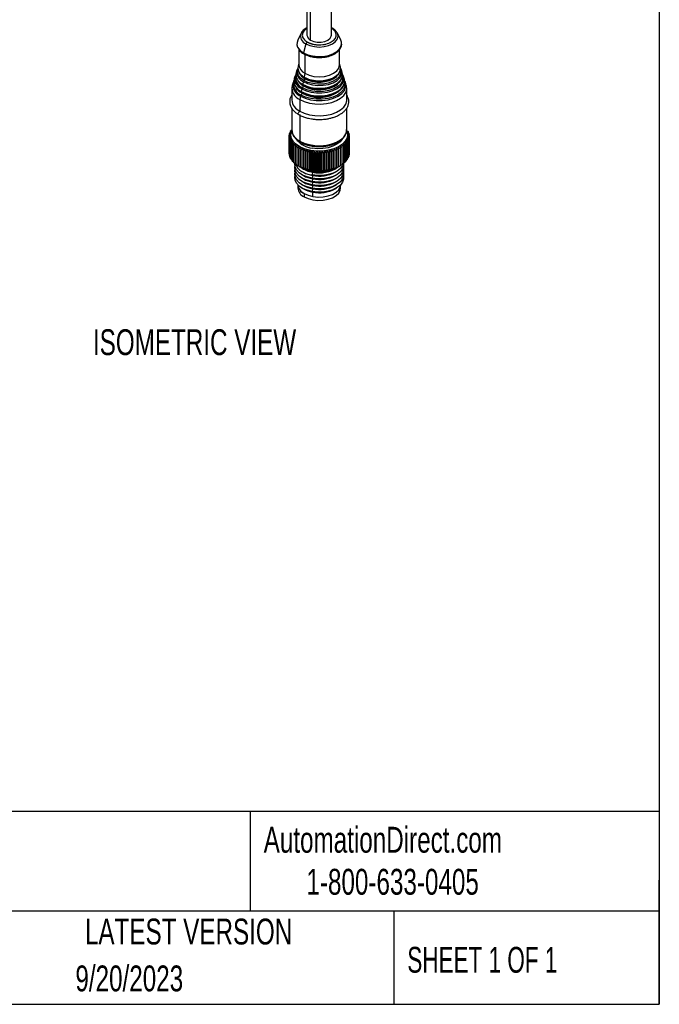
# Model space of a CAD drawing. Header units: millimetres. Extents: x 16 to 683, y 16 to 524.
# Tile 17 of 26: x 552 to 683, y 16 to 217. Entities that reach past the tile are written whole.
import ezdxf

# ---------------------------------------------------------------- set-up
doc = ezdxf.new("R2010")
doc.units = ezdxf.units.MM
doc.header["$LTSCALE"] = 2.5
doc.layers.add('TEXT', color=140, linetype='Continuous', lineweight=25)
doc.styles.add('SLDTEXTSTYLE0', font='TXT', dxfattribs={"width": 0.7})
doc.styles.add('SLDTEXTSTYLE1', font='TXT', dxfattribs={"width": 0.65})

msp = doc.modelspace()

# ---------------------------------------------------------------- linework, layer by layer
for p, q in [((610.592, 371.911), (610.592, 214.192)), ((611.324, 213.172), (611.324, 371.8)), ((615.592, 214.192), (615.592, 371.917)), ((615.731, 215.625), (615.592, 215.711)), ((609.38, 214.567), (608.691, 213.132)), ((609.419, 214.643), (609.38, 214.567)), ((616.803, 214.567), (616.711, 214.732)), ((617.493, 213.132), (616.803, 214.567)), ((610.368, 212.4), (609.862, 210.563)), ((617.622, 212.761), (617.493, 213.132)), ((608.925, 211.348), (608.925, 208.068)), ((610.145, 210.248), (610.145, 206.367)), ((617.258, 208.068), (617.258, 211.221)), ((608.925, 208.283), (608.784, 207.83)), ((617.399, 207.83), (617.258, 208.283)), ((608.135, 205.742), (607.989, 205.272)), ((608.533, 207.021), (608.386, 206.551)), ((609.222, 206.104), (609.294, 206.149)), ((609.378, 206.048), (609.997, 205.597)), ((610.145, 206.367), (609.997, 205.597)), ((616.338, 205.565), (616.043, 205.389)), ((617.034, 206.18), (616.959, 206.065)), ((617.797, 206.551), (617.651, 207.021)), ((617.705, 206.788), (617.651, 207.021)), ((618.195, 205.272), (618.048, 205.742)), ((607.737, 204.463), (607.555, 203.879)), ((609.161, 204.493), (609.711, 204.112)), ((609.247, 205.058), (609.816, 204.658)), ((609.816, 204.658), (609.711, 204.112)), ((617.401, 204.76), (617.315, 204.631)), ((618.628, 203.879), (618.446, 204.463)), ((607.467, 203.305), (607.467, 200.924)), ((608.965, 201.861), (609.245, 201.688)), ((609.038, 202.877), (609.425, 202.627)), ((609.089, 203.464), (609.53, 203.173)), ((609.245, 201.688), (609.114, 201.009)), ((609.316, 202.556), (609.485, 202.454)), ((609.53, 203.173), (609.425, 202.627)), ((617.769, 203.341), (617.704, 203.243)), ((618.717, 200.924), (618.717, 203.305)), ((609.114, 201.009), (609.114, 198.627)), ((607.467, 199.258), (607.467, 194.8)), ((609.114, 197.947), (609.114, 192.503)), ((618.717, 194.8), (618.717, 199.259)), ((606.967, 193.492), (606.967, 189.954)), ((606.969, 189.87), (606.969, 193.408)), ((606.978, 193.506), (606.978, 193.725)), ((607.037, 193.861), (607.037, 194.041)), ((607.144, 194.206), (607.144, 194.352)), ((607.492, 194.713), (607.181, 194.433)), ((607.299, 194.54), (607.299, 194.656)), ((607.383, 194.764), (607.348, 194.735)), ((618.764, 194.841), (618.717, 194.879)), ((618.989, 194.461), (618.989, 194.326)), ((619.114, 194.152), (619.114, 193.985)), ((619.19, 193.838), (619.19, 193.634)), ((619.216, 193.521), (619.216, 189.983)), ((606.994, 193.175), (606.994, 189.637)), ((607.009, 189.553), (607.009, 193.091)), ((607.07, 192.861), (607.07, 189.323)), ((607.098, 189.24), (607.098, 192.778)), ((607.194, 192.552), (607.194, 189.014)), ((607.235, 188.933), (607.235, 192.471)), ((607.366, 192.251), (607.366, 188.712)), ((607.419, 188.634), (607.419, 192.172)), ((607.584, 191.959), (607.584, 188.421)), ((607.65, 188.346), (607.65, 191.884)), ((607.847, 191.681), (607.847, 188.142)), ((607.923, 188.071), (607.923, 191.609)), ((608.151, 191.417), (608.151, 187.878)), ((609.644, 192.095), (609.644, 191.755)), ((612.316, 191.422), (613.092, 191.376)), ((618.062, 191.44), (618.062, 187.902)), ((618.145, 187.971), (618.145, 191.509)), ((618.362, 191.706), (618.362, 188.167)), ((618.435, 188.24), (618.435, 191.779)), ((618.621, 191.986), (618.621, 188.447)), ((618.682, 188.524), (618.682, 192.062)), ((618.835, 192.278), (618.835, 188.74)), ((618.884, 188.819), (618.884, 192.357)), ((619.002, 192.58), (619.002, 189.042)), ((619.039, 189.123), (619.039, 192.662)), ((619.123, 192.89), (619.123, 189.351)), ((619.146, 189.434), (619.146, 192.973)), ((619.194, 193.204), (619.194, 189.666)), ((619.205, 189.75), (619.205, 193.288)), ((606.994, 189.841), (606.969, 189.87)), ((607.07, 189.49), (607.009, 189.553)), ((608.239, 187.811), (608.239, 191.349)), ((608.496, 191.169), (608.496, 187.631)), ((608.593, 187.568), (608.593, 191.107)), ((608.877, 190.941), (608.877, 187.403)), ((608.984, 187.345), (608.984, 190.884)), ((609.292, 190.733), (609.292, 187.195)), ((609.408, 187.143), (609.408, 190.682)), ((609.738, 190.548), (609.738, 187.009)), ((609.861, 186.964), (609.861, 190.502)), ((610.18, 190.827), (610.18, 186.812)), ((610.211, 190.386), (610.211, 186.848)), ((610.341, 186.809), (610.341, 190.347)), ((610.645, 190.688), (610.645, 186.673)), ((610.708, 190.25), (610.708, 186.711)), ((610.843, 186.679), (610.843, 190.218)), ((611.13, 190.573), (611.13, 186.559)), ((611.223, 190.139), (611.223, 186.601)), ((611.39, 190.583), (611.292, 190.127)), ((611.292, 186.588), (611.292, 190.127)), ((611.362, 186.576), (611.362, 190.115)), ((611.63, 186.47), (611.63, 190.485)), ((611.753, 190.056), (611.753, 186.518)), ((611.896, 186.5), (611.896, 190.039)), ((612.142, 186.408), (612.142, 190.422)), ((612.294, 190.001), (612.294, 186.463)), ((612.439, 186.453), (612.439, 189.991)), ((612.662, 186.372), (612.662, 190.386)), ((612.842, 189.974), (612.842, 186.435)), ((612.988, 186.433), (612.988, 189.971)), ((613.185, 186.363), (613.185, 190.378)), ((613.392, 189.975), (613.392, 186.437)), ((613.537, 186.442), (613.537, 189.98)), ((613.708, 186.381), (613.708, 190.396)), ((613.939, 190.005), (613.939, 186.466)), ((614.083, 186.479), (614.083, 190.017)), ((614.225, 186.427), (614.225, 190.442)), ((614.479, 190.063), (614.479, 186.524)), ((614.621, 186.544), (614.621, 190.083)), ((614.733, 186.499), (614.733, 190.513)), ((615.008, 190.148), (615.008, 186.61)), ((615.146, 186.637), (615.146, 190.176)), ((615.229, 186.597), (615.229, 190.611)), ((615.522, 190.261), (615.522, 186.723)), ((615.655, 186.757), (615.655, 190.295)), ((615.706, 186.72), (615.706, 190.735)), ((616.016, 190.4), (616.016, 186.862)), ((616.144, 186.903), (616.144, 190.441)), ((616.163, 186.867), (616.163, 190.882)), ((616.487, 190.564), (616.487, 187.025)), ((616.607, 187.073), (616.607, 190.611)), ((616.93, 190.751), (616.93, 187.213)), ((617.043, 187.267), (617.043, 190.805)), ((617.343, 190.961), (617.343, 187.423)), ((617.446, 187.482), (617.446, 191.02)), ((617.721, 191.191), (617.721, 187.653)), ((617.815, 187.717), (617.815, 191.256)), ((619.194, 189.666), (619.146, 189.614)), ((619.216, 189.983), (619.205, 189.969)), ((607.194, 189.149), (607.098, 189.24)), ((607.366, 188.819), (607.235, 188.933)), ((607.584, 188.502), (607.419, 188.634)), ((607.847, 188.2), (607.65, 188.346)), ((608.151, 187.915), (607.923, 188.071)), ((608.496, 187.648), (608.239, 187.811)), ((608.903, 187.386), (608.593, 187.568)), ((608.877, 187.403), (608.929, 187.371)), ((608.929, 187.371), (608.996, 187.332)), ((617.188, 187.332), (617.423, 187.468)), ((617.721, 187.653), (617.446, 187.487)), ((618.062, 187.902), (617.815, 187.741)), ((618.362, 188.167), (618.145, 188.015)), ((618.621, 188.447), (618.435, 188.306)), ((618.835, 188.74), (618.682, 188.614)), ((619.002, 189.042), (618.884, 188.935)), ((619.123, 189.351), (619.039, 189.269)), ((609.555, 186.295), (609.85, 186.124)), ((609.555, 185.614), (609.85, 185.444)), ((611.292, 186.588), (611.39, 186.5)), ((611.745, 186.146), (611.623, 185.576)), ((611.623, 185.576), (611.745, 185.466)), ((611.745, 185.466), (611.623, 184.896)), ((611.806, 186.436), (611.806, 186.261)), ((616.333, 186.124), (616.628, 186.295)), ((616.333, 185.444), (616.628, 185.614)), ((608.717, 183.536), (608.717, 182.892)), ((609.555, 184.934), (609.85, 184.763)), ((609.555, 184.253), (609.85, 184.083)), ((609.555, 183.573), (609.85, 183.403)), ((611.623, 184.896), (611.745, 184.785)), ((611.745, 184.785), (611.623, 184.215)), ((611.623, 184.215), (611.745, 184.105)), ((611.745, 184.105), (611.623, 183.535)), ((611.623, 183.535), (611.745, 183.424)), ((611.745, 183.424), (611.623, 182.854)), ((616.333, 184.763), (616.628, 184.934)), ((616.333, 184.083), (616.628, 184.253)), ((616.333, 183.403), (616.628, 183.573)), ((617.467, 182.892), (617.467, 183.536)), ((609.555, 182.892), (609.85, 182.722)), ((609.998, 181.786), (609.998, 181.106)), ((611.623, 182.854), (611.745, 182.744)), ((611.745, 182.744), (611.623, 182.174)), ((611.623, 182.174), (611.745, 182.064)), ((611.806, 181.158), (611.806, 182.053)), ((616.333, 182.722), (616.628, 182.892))]:
    msp.add_line(p, q)
at = {"flags": 128}
for points in [[(610.368, 212.4), (611.166, 212.047), (612.095, 211.825), (613.092, 211.749), (614.088, 211.825), (615.017, 212.047), (615.815, 212.4), (616.427, 212.861), (616.812, 213.397), (616.943, 213.972), (616.812, 214.548), (616.803, 214.567)], [(611.324, 213.172), (611.957, 212.906), (612.7, 212.767), (613.483, 212.767), (614.227, 212.906), (614.859, 213.172), (615.319, 213.537), (615.561, 213.967), (615.592, 214.192)], [(609.862, 210.563), (610.729, 210.171), (611.733, 209.91), (612.816, 209.796), (613.915, 209.834), (614.966, 210.023), (615.908, 210.352), (616.687, 210.801), (617.256, 211.345), (617.584, 211.952), (617.65, 212.587), (617.622, 212.761)], [(608.927, 211.345), (609.183, 211.063), (609.862, 210.563)], [(609.862, 210.563), (609.852, 210.509), (609.852, 210.46), (609.862, 210.418), (609.882, 210.386), (609.906, 210.368)], [(610.145, 206.367), (611.008, 205.985), (612.013, 205.745), (613.092, 205.663), (614.17, 205.745), (615.175, 205.985), (616.038, 206.367), (616.7, 206.866), (617.116, 207.446), (617.258, 208.068)], [(613.161, 204.858), (613.88, 204.899), (614.888, 205.08), (615.79, 205.395), (616.536, 205.826), (617.082, 206.347), (617.396, 206.929), (617.46, 207.536), (617.399, 207.83)], [(609.953, 204.888), (609.293, 205.374), (608.854, 205.937), (608.661, 206.545), (608.726, 207.161), (608.73, 207.175)], [(609.163, 206.178), (609.418, 205.895), (610.056, 205.424)], [(609.318, 206.171), (609.245, 206.129), (609.215, 206.112)], [(617.909, 205.666), (617.925, 205.548), (617.855, 204.875), (617.508, 204.232), (616.904, 203.655), (616.078, 203.179), (615.079, 202.83), (613.964, 202.629), (612.799, 202.589), (611.651, 202.71), (610.586, 202.987), (609.667, 203.402)], [(609.816, 204.658), (610.695, 204.261), (611.714, 203.996), (612.812, 203.88), (613.926, 203.919), (614.993, 204.111), (615.948, 204.444), (616.738, 204.9), (617.315, 205.451), (617.648, 206.067), (617.715, 206.71), (617.705, 206.788)], [(617.508, 206.957), (617.522, 206.854), (617.457, 206.238), (617.139, 205.648), (616.585, 205.119), (615.829, 204.683), (614.913, 204.363), (613.892, 204.179), (612.824, 204.142), (611.771, 204.253), (610.795, 204.507), (609.953, 204.888)], [(613.168, 203.304), (613.953, 203.349), (615.054, 203.547), (616.04, 203.891), (616.855, 204.362), (617.451, 204.931), (617.794, 205.566), (617.863, 206.23), (617.797, 206.551)], [(618.108, 205.482), (618.096, 205.554), (618.048, 205.742)], [(609.114, 201.009), (610.028, 200.582), (611.076, 200.274), (612.212, 200.098), (613.386, 200.062), (614.547, 200.169), (615.645, 200.412), (616.631, 200.782), (617.463, 201.262), (618.103, 201.831), (618.525, 202.465), (618.709, 203.135), (618.647, 203.813), (618.628, 203.879)], [(609.245, 201.688), (610.197, 201.249), (611.295, 200.944), (612.482, 200.787), (613.701, 200.787), (614.888, 200.944), (615.986, 201.249), (616.938, 201.688), (617.698, 202.237), (618.227, 202.871), (618.498, 203.557), (618.498, 204.26), (618.446, 204.463)], [(618.323, 204.292), (618.306, 203.72), (618.044, 203.059), (617.534, 202.447), (616.802, 201.917), (615.883, 201.494), (614.825, 201.2), (613.679, 201.049), (612.504, 201.049), (611.359, 201.2), (610.3, 201.494), (609.381, 201.917)], [(609.425, 202.627), (610.333, 202.209), (611.379, 201.918), (612.511, 201.769), (613.672, 201.769), (614.804, 201.918), (615.85, 202.209), (616.758, 202.627), (617.482, 203.151), (617.985, 203.755), (618.244, 204.408), (618.271, 204.872)], [(609.53, 203.173), (610.412, 202.767), (611.428, 202.484), (612.528, 202.34), (613.655, 202.34), (614.755, 202.484), (615.771, 202.767), (616.653, 203.173), (617.356, 203.682), (617.845, 204.268), (618.096, 204.903), (618.108, 205.482)], [(609.771, 203.939), (610.662, 203.536), (611.26, 203.36)], [(610.056, 205.424), (610.871, 205.056), (611.408, 204.897)], [(618.271, 204.872), (618.244, 205.078), (618.195, 205.272)], [(609.485, 202.454), (610.378, 202.043), (611.227, 201.795)], [(609.114, 198.627), (610.028, 198.2), (611.076, 197.892), (612.212, 197.716), (613.386, 197.681), (614.547, 197.787), (615.645, 198.03), (616.631, 198.4), (617.463, 198.88), (618.103, 199.449), (618.525, 200.083), (618.709, 200.754), (618.717, 200.924)], [(609.114, 198.627), (609.001, 198.536), (608.906, 198.408), (608.842, 198.26), (608.819, 198.117), (608.842, 198), (608.906, 197.926), (608.911, 197.924)], [(611.39, 190.583), (610.277, 190.857), (609.286, 191.259), (608.461, 191.77), (607.839, 192.37), (607.446, 193.031), (607.301, 193.725), (607.406, 194.415)], [(609.114, 192.503), (610.028, 192.076), (611.076, 191.768), (612.212, 191.592), (613.386, 191.557), (614.547, 191.663), (615.645, 191.906), (616.631, 192.276), (617.463, 192.756), (618.103, 193.325), (618.525, 193.959), (618.709, 194.63), (618.717, 194.8)], [(618.771, 194.434), (618.882, 193.832), (618.775, 193.136), (618.42, 192.468), (617.831, 191.857), (617.035, 191.33), (616.067, 190.911), (614.969, 190.616), (613.789, 190.46), (612.579, 190.449), (611.39, 190.583)], [(617.76, 192.888), (617.352, 192.362), (616.699, 191.851), (615.866, 191.435), (614.893, 191.138), (613.83, 190.973), (612.729, 190.948), (611.647, 191.066)], [(611.623, 184.896), (610.596, 185.154), (609.695, 185.537), (608.963, 186.026), (608.439, 186.597), (608.148, 187.222), (608.105, 187.867), (608.108, 187.887)], [(618.042, 187.928), (617.871, 187.487), (617.424, 186.895), (616.76, 186.374), (615.913, 185.952), (614.923, 185.649), (613.842, 185.482), (612.723, 185.457), (611.623, 185.576)], [(618.072, 187.91), (618.078, 187.442), (617.871, 186.807), (617.424, 186.214), (616.76, 185.694), (615.913, 185.272), (614.923, 184.969), (613.842, 184.801), (612.723, 184.776), (611.623, 184.896)], [(611.623, 184.215), (610.596, 184.473), (609.695, 184.856), (608.963, 185.346), (608.439, 185.917), (608.148, 186.541), (608.105, 187.187), (608.126, 187.315)], [(611.623, 183.535), (610.596, 183.793), (609.695, 184.176), (608.963, 184.665), (608.439, 185.236), (608.148, 185.861), (608.105, 186.507), (608.126, 186.634)], [(611.623, 182.854), (610.596, 183.112), (609.695, 183.495), (608.963, 183.985), (608.439, 184.556), (608.148, 185.18), (608.105, 185.826), (608.126, 185.954)], [(610.096, 186.834), (610.843, 186.509), (611.806, 186.261)], [(618.057, 187.315), (618.078, 186.762), (617.871, 186.127), (617.424, 185.534), (616.76, 185.013), (615.913, 184.591), (614.923, 184.289), (613.842, 184.121), (612.723, 184.096), (611.623, 184.215)], [(618.057, 186.634), (618.078, 186.081), (617.871, 185.446), (617.424, 184.853), (616.76, 184.333), (615.913, 183.911), (614.923, 183.608), (613.842, 183.44), (612.723, 183.415), (611.623, 183.535)], [(618.057, 185.954), (618.078, 185.401), (617.871, 184.766), (617.424, 184.173), (616.76, 183.652), (615.913, 183.23), (614.923, 182.928), (613.842, 182.76), (612.723, 182.735), (611.623, 182.854)], [(611.623, 182.174), (610.596, 182.432), (609.695, 182.815), (608.963, 183.304), (608.439, 183.876), (608.148, 184.5), (608.105, 185.146), (608.126, 185.273)], [(608.717, 183.572), (608.726, 183.41), (608.92, 182.811), (609.356, 182.257), (610.01, 181.779), (610.843, 181.406), (611.806, 181.158)], [(609.998, 181.786), (610.828, 181.411), (611.79, 181.161), (612.827, 181.051), (613.88, 181.088), (614.887, 181.269), (615.79, 181.584), (616.535, 182.014), (617.081, 182.536), (617.395, 183.117), (617.467, 183.572)], [(618.057, 185.273), (618.078, 184.72), (617.871, 184.085), (617.424, 183.492), (616.76, 182.972), (615.913, 182.55), (614.923, 182.247), (613.842, 182.079), (612.723, 182.054), (611.623, 182.174)], [(611.806, 181.158), (612.845, 181.05), (613.897, 181.09), (614.903, 181.273), (615.803, 181.59), (616.546, 182.022), (617.088, 182.545), (617.398, 183.127), (617.467, 183.572)], [(609.998, 181.106), (610.828, 180.73), (611.79, 180.48), (612.827, 180.371), (613.88, 180.407), (614.887, 180.589), (615.79, 180.904), (616.535, 181.334), (617.081, 181.855), (617.395, 182.436), (617.467, 182.892)]]:
    msp.add_lwpolyline(points, dxfattribs=at)
for centre, radius, start, end in [((615.664, 215.477), 0.17, 48.68009, 115.47624), ((610.952, 213.975), 1.679, 159.36616, 249.6622), ((611.802, 214.288), 1.214, 184.5109, 246.80924), ((610.189, 212.421), 1.659, 154.61827, 220.45805), ((610.997, 212.232), 0.651, 122.8812, 165.07443), ((610.516, 207.417), 1.781, 166.56643, 230.25466), ((611.006, 208.273), 2.091, 185.62978, 245.69036), ((610.18, 205.233), 2.079, 153.92278, 238.34513), ((610.486, 205.448), 2.203, 169.01358, 248.18977), ((610.324, 206.105), 1.988, 167.03559, 234.19228), ((610.348, 206.548), 1.853, 151.73613, 233.53105), ((611.155, 207.348), 2.317, 202.15576, 244.09219), ((610.13, 205.547), 0.143, 159.09254, 238.72321), ((613.003, 211.317), 6.461, 242.2792, 271.40778), ((613.04, 210.585), 6.059, 241.4292, 307.04411), ((610.081, 203.392), 2.572, 169.09289, 247.92662), ((610.012, 203.916), 2.306, 155.62167, 243.01861), ((610.202, 204.099), 2.331, 168.60774, 249.39612), ((610.16, 204.797), 2.223, 167.64263, 239.68434), ((610.855, 204.856), 2.866, 203.76372, 243.38537), ((611.004, 206.101), 2.59, 203.03164, 243.70722), ((609.335, 203.805), 0.522, 309.48406, 357.07809), ((609.845, 204.061), 0.143, 159.09254, 238.72321), ((612.994, 210.36), 7.058, 242.2792, 271.40778), ((609.686, 203.795), 0.171, 354.46415, 47.28923), ((610.215, 204.576), 0.407, 130.04947, 168.39397), ((613.054, 209.65), 6.685, 241.42795, 305.05098), ((609.621, 205.29), 0.522, 309.48406, 357.07809), ((609.972, 205.28), 0.171, 354.46052, 47.32439), ((613.091, 211.791), 7.096, 256.27964, 284.78066), ((609.643, 201.606), 0.407, 130.04947, 168.39397), ((609.05, 202.32), 0.522, 309.48406, 357.07809), ((609.559, 202.576), 0.143, 159.09254, 238.72321), ((609.4, 202.31), 0.171, 354.46723, 47.25949), ((609.929, 203.091), 0.407, 130.04947, 168.39397), ((613.056, 208.815), 7.395, 241.87598, 303.35242), ((613.09, 210.072), 8.484, 257.31601, 284.41181), ((613.091, 210.91), 7.769, 256.36748, 284.62946), ((610.253, 201.183), 2.798, 185.32934, 245.9908), ((609.01, 193.507), 2.043, 180.40982, 182.77289), ((609.041, 193.504), 2.075, 171.53984, 173.87875), ((609.169, 193.476), 2.206, 162.93049, 165.1758), ((609.386, 193.395), 2.438, 154.80296, 156.90349), ((609.681, 193.238), 2.772, 147.29442, 149.22247), ((610.253, 195.059), 2.798, 185.32934, 245.9908), ((616.7, 193.349), 2.545, 25.91459, 27.95547), ((616.946, 193.455), 2.277, 17.83976, 20.03803), ((617.107, 193.498), 2.11, 9.26676, 11.57946), ((617.174, 193.507), 2.043, 0.40982, 2.77289), ((609.076, 193.515), 2.11, 189.26676, 191.57946), ((609.237, 193.559), 2.277, 197.83976, 200.03803), ((609.483, 193.664), 2.545, 205.91459, 207.95547), ((609.802, 193.854), 2.916, 213.3623, 215.22619), ((610.175, 194.144), 3.389, 220.13742, 221.82381), ((610.583, 194.54), 3.957, 226.2572, 227.77791), ((611.005, 195.04), 4.612, 231.77658, 233.14973), ((612.181, 195.839), 4.803, 220.63254, 263.62242), ((609.312, 192.478), 0.2, 172.7234, 236.15083), ((615.329, 194.85), 4.369, 308.70743, 310.13102), ((615.749, 194.386), 3.744, 314.27914, 315.85719), ((616.147, 194.028), 3.209, 320.45733, 322.20629), ((616.502, 193.776), 2.772, 327.29442, 329.22247), ((616.797, 193.618), 2.438, 334.80296, 336.90349), ((617.014, 193.537), 2.206, 342.93049, 345.1758), ((617.142, 193.509), 2.075, 351.53984, 353.87875), ((609.01, 189.968), 2.043, 180.40982, 182.77289), ((609.076, 189.977), 2.11, 189.26676, 191.57946), ((611.42, 195.633), 5.337, 236.76776, 238.01355), ((611.811, 196.301), 6.111, 241.30685, 242.4451), ((612.161, 197.017), 6.908, 245.46656, 246.5155), ((612.458, 197.749), 7.697, 249.31293, 250.28884), ((612.695, 198.461), 8.448, 252.9045, 253.82169), ((612.871, 199.118), 9.129, 256.29274, 257.16378), ((612.982, 199.651), 9.673, 259.52221, 259.94123), ((612.994, 199.719), 9.742, 259.94122, 260.35827), ((613.055, 200.131), 10.159, 262.63553, 263.44663), ((613.085, 200.432), 10.461, 265.66707, 266.46246), ((613.091, 200.572), 10.601, 268.6516, 269.44), ((613.092, 200.541), 10.57, 271.62159, 272.4115), ((613.105, 200.343), 10.371, 274.60906, 275.40904), ((613.147, 199.987), 10.014, 277.6466, 278.46552), ((613.231, 199.495), 9.514, 280.7684, 281.61576), ((613.368, 198.892), 8.896, 284.01139, 284.89757), ((613.566, 198.211), 8.187, 287.41632, 288.35296), ((613.825, 197.488), 7.418, 291.02906, 292.02932), ((614.142, 196.758), 6.622, 294.90166, 295.98055), ((614.508, 196.056), 5.83, 299.09336, 300.26785), ((614.909, 195.412), 5.071, 303.67088, 304.95985), ((617.014, 189.999), 2.206, 342.93049, 345.1758), ((617.142, 189.971), 2.075, 351.53984, 353.87875), ((609.237, 190.02), 2.277, 197.83976, 200.03803), ((609.483, 190.126), 2.545, 205.91459, 207.95547), ((609.802, 190.316), 2.916, 213.3623, 215.22619), ((610.175, 190.605), 3.389, 220.13742, 221.82381), ((610.583, 191.001), 3.957, 226.2572, 227.77791), ((611.801, 189.605), 4.032, 205.15382, 267.46457), ((611.005, 191.501), 4.612, 231.77658, 233.14973), ((611.42, 192.095), 5.337, 236.76776, 238.01355), ((611.811, 192.763), 6.111, 241.30685, 242.4451), ((614.508, 192.517), 5.83, 299.09336, 300.26785), ((614.909, 191.873), 5.071, 303.67088, 304.95985), ((615.329, 191.311), 4.369, 308.70743, 310.13102), ((615.749, 190.848), 3.744, 314.27914, 315.85719), ((616.147, 190.49), 3.209, 320.45733, 322.20629), ((616.502, 190.237), 2.772, 327.29442, 329.22247), ((616.797, 190.08), 2.438, 334.80296, 336.90349), ((612.526, 193.63), 7.22, 240.72608, 260.95025), ((612.161, 193.479), 6.908, 245.46656, 246.5155), ((612.495, 191.309), 5.217, 233.0634, 261.73799), ((612.458, 194.211), 7.697, 249.31293, 250.28884), ((612.609, 191.006), 5.607, 240.53201, 261.14432), ((612.609, 190.326), 5.607, 240.53201, 261.14432), ((612.695, 194.923), 8.448, 252.9045, 253.82169), ((612.871, 195.58), 9.129, 256.29274, 257.16378), ((612.982, 196.113), 9.673, 259.52221, 259.94123), ((612.994, 196.181), 9.742, 259.94122, 260.35827), ((613.122, 195.046), 8.719, 258.54472, 297.79323), ((613.159, 192.398), 6.409, 257.25777, 304.86957), ((613.1, 192.339), 7.006, 258.85303, 297.48492), ((613.1, 191.659), 7.006, 258.85303, 297.48492), ((613.055, 196.593), 10.159, 262.63553, 263.44663), ((613.113, 192.775), 6.643, 258.66178, 296.59457), ((613.085, 196.894), 10.461, 265.66707, 266.46246), ((613.091, 197.033), 10.601, 268.6516, 269.44), ((613.092, 197.003), 10.57, 271.62159, 272.4115), ((613.105, 196.804), 10.371, 274.60906, 275.40904), ((613.147, 196.449), 10.014, 277.6466, 278.46552), ((613.231, 195.957), 9.514, 280.7684, 281.61576), ((613.368, 195.354), 8.896, 284.01139, 284.89757), ((613.566, 194.673), 8.187, 287.41632, 288.35296), ((613.825, 193.949), 7.418, 291.02906, 292.02932), ((614.142, 193.22), 6.622, 294.90166, 295.98055), ((610.832, 183.737), 2.121, 184.45827, 246.86187), ((612.609, 189.645), 5.607, 240.53201, 261.14432), ((612.609, 188.965), 5.607, 240.53201, 261.14432), ((612.609, 188.284), 5.607, 240.53201, 261.14432), ((613.1, 190.979), 7.006, 258.85303, 297.48492), ((613.1, 190.298), 7.006, 258.85303, 297.48492), ((613.1, 189.618), 7.006, 258.85303, 297.48492), ((610.832, 183.057), 2.121, 184.45827, 246.86187), ((612.609, 187.604), 5.607, 240.53201, 261.14432), ((613.1, 188.937), 7.006, 258.85303, 297.48492)]:
    msp.add_arc(centre, radius, start, end)
for points, knots in [([(610.592, 215.702), (610.472, 215.64), (610.182, 215.488), (609.815, 215.176), (609.541, 214.886), (609.458, 214.694), (609.439, 214.652)], [0, 0, 0, 0, 0.231053, 0.5632767, 0.9043649, 1, 1, 1, 1]), ([(610.643, 212.779), (610.683, 212.757), (610.761, 212.713), (610.885, 212.651), (611.012, 212.593), (611.144, 212.539), (611.281, 212.488), (611.422, 212.441), (611.567, 212.397), (611.772, 212.343), (612.042, 212.284), (612.383, 212.233), (612.734, 212.201), (613.21, 212.187), (613.801, 212.222), (614.461, 212.343), (615.05, 212.529), (615.554, 212.771), (615.973, 213.062), (616.295, 213.402), (616.505, 213.783), (616.566, 214.124), (616.541, 214.399), (616.487, 214.601), (616.397, 214.798), (616.277, 214.983), (616.13, 215.157), (615.96, 215.317), (615.765, 215.469), (615.615, 215.56), (615.54, 215.606)], [0, 0, 0, 0, 0.015126, 0.0301525, 0.0451127, 0.0600403, 0.0749692, 0.0899332, 0.1049659, 0.1201006, 0.1522571, 0.184454, 0.2172947, 0.2501767, 0.3158115, 0.3800823, 0.4400289, 0.5000162, 0.5599628, 0.6199501, 0.684221, 0.7498557, 0.7826965, 0.8155784, 0.8477349, 0.8799318, 0.9100765, 0.9399559, 0.9698404, 1, 1, 1, 1]), ([(616.677, 214.751), (616.628, 214.835), (616.487, 215.079), (616.162, 215.371), (615.857, 215.55), (615.738, 215.62)], [0, 0, 0, 0, 0.2422879, 0.7058671, 1, 1, 1, 1]), ([(610.592, 215.561), (610.337, 215.379), (609.934, 215.09), (609.681, 214.601), (609.604, 214.192), (609.68, 213.784), (609.945, 213.278), (610.368, 212.976), (610.643, 212.779)], [0, 0, 0, 0, 0.2262589, 0.3573996, 0.4913233, 0.6252471, 0.7563878, 1, 1, 1, 1]), ([(613.092, 209.604), (613.431, 209.616), (613.907, 209.633), (614.581, 209.745), (615.126, 209.874), (615.721, 210.082), (616.273, 210.349), (616.766, 210.679), (617.174, 211.065), (617.485, 211.509), (617.661, 212.014), (617.71, 212.436), (617.632, 212.671), (617.614, 212.725)], [0, 0, 0, 0, 0.1323062, 0.1854404, 0.2724804, 0.3608816, 0.4539345, 0.5493553, 0.6468902, 0.7470352, 0.8518314, 0.9661851, 1, 1, 1, 1]), ([(608.957, 211.176), (608.979, 211.143), (609.103, 210.946), (609.423, 210.671), (609.766, 210.463), (609.911, 210.375)], [0, 0, 0, 0, 0.1055341, 0.6221801, 1, 1, 1, 1]), ([(609.911, 210.375), (609.953, 210.348), (610.198, 210.188), (610.697, 209.992), (611.335, 209.801), (611.936, 209.684), (612.512, 209.615), (612.91, 209.607), (613.092, 209.604)], [0, 0, 0, 0, 0.0521092, 0.3079829, 0.5020109, 0.660604, 0.8457834, 1, 1, 1, 1]), ([(614.893, 204.934), (614.951, 204.948), (615.214, 205.01), (615.651, 205.178), (616.186, 205.441), (616.657, 205.769), (617.043, 206.152), (617.331, 206.594), (617.478, 207.099), (617.507, 207.496), (617.425, 207.703), (617.414, 207.73)], [0, 0, 0, 0, 0.0336645, 0.1530782, 0.2787183, 0.4075534, 0.5393514, 0.6750186, 0.8178463, 0.9757739, 1, 1, 1, 1]), ([(609.252, 206.115), (609.193, 206.193), (609.042, 206.395), (608.947, 206.609), (608.945, 206.742), (608.945, 206.75)], [0, 0, 0, 0, 0.371146, 0.9594424, 1, 1, 1, 1]), ([(609.424, 205.895), (609.534, 205.792), (609.713, 205.622), (609.959, 205.49), (610.055, 205.438)], [0, 0, 0, 0, 0.6080637, 1, 1, 1, 1]), ([(615.046, 203.396), (615.086, 203.405), (615.342, 203.463), (615.786, 203.627), (616.362, 203.892), (616.874, 204.224), (617.305, 204.613), (617.639, 205.058), (617.841, 205.564), (617.918, 205.993), (617.849, 206.238), (617.832, 206.3)], [0, 0, 0, 0, 0.0217642, 0.1405106, 0.2655636, 0.39381, 0.5248107, 0.6590301, 0.7987695, 0.9495607, 1, 1, 1, 1]), ([(617.698, 206.764), (617.672, 206.928), (617.635, 207.16), (617.491, 207.367), (617.449, 207.427)], [0, 0, 0, 0, 0.7103335, 1, 1, 1, 1]), ([(618.087, 205.455), (618.075, 205.564), (618.039, 205.87), (617.887, 206.193), (617.717, 206.383), (617.698, 206.404)], [0, 0, 0, 0, 0.3277862, 0.9248583, 1, 1, 1, 1]), ([(609.205, 204.334), (609.218, 204.321), (609.365, 204.173), (609.572, 204.055), (609.761, 203.947)], [0, 0, 0, 0, 0.0876379, 1, 1, 1, 1]), ([(611.415, 204.901), (611.464, 204.887), (611.682, 204.826), (612.239, 204.734), (612.759, 204.712), (613.092, 204.698)], [0, 0, 0, 0, 0.0935795, 0.4198518, 1, 1, 1, 1]), ([(616.391, 203.93), (616.385, 203.926), (616.219, 203.814), (615.793, 203.63), (615.183, 203.416), (614.57, 203.277), (613.895, 203.171), (613.395, 203.155), (613.092, 203.146)], [0, 0, 0, 0, 0.0070669, 0.2160881, 0.4324274, 0.5936541, 0.7531488, 1, 1, 1, 1]), ([(615.196, 201.856), (615.217, 201.861), (615.466, 201.916), (615.916, 202.076), (616.529, 202.343), (617.082, 202.679), (617.555, 203.072), (617.934, 203.523), (618.187, 204.03), (618.308, 204.481), (618.266, 204.753), (618.253, 204.837)], [0, 0, 0, 0, 0.0110187, 0.1299689, 0.2553483, 0.3839706, 0.5152253, 0.6492868, 0.7877912, 0.9347616, 1, 1, 1, 1]), ([(618.509, 204.023), (618.509, 204.098), (618.506, 204.38), (618.41, 204.673), (618.273, 204.867), (618.267, 204.875)], [0, 0, 0, 0, 0.25754559, 0.96793296, 1, 1, 1, 1]), ([(607.467, 201.907), (607.419, 201.84), (607.245, 201.591), (607.085, 201.101), (607.018, 200.432), (607.169, 199.748), (607.514, 199.107), (608.012, 198.556), (608.489, 198.164), (608.827, 197.983), (608.918, 197.934)], [0, 0, 0, 0, 0.0513098, 0.1896414, 0.3367435, 0.5010803, 0.6521373, 0.8014427, 0.9468834, 1, 1, 1, 1]), ([(608.774, 203.157), (608.752, 203.145), (608.513, 203.015), (608.293, 202.857), (608.135, 202.694), (608.128, 202.687)], [0, 0, 0, 0, 0.08777736, 0.95935611, 1, 1, 1, 1]), ([(609.091, 202.716), (609.12, 202.691), (609.23, 202.597), (609.376, 202.522), (609.484, 202.468)], [0, 0, 0, 0, 0.261821, 1, 1, 1, 1]), ([(611.23, 201.796), (611.243, 201.793), (611.438, 201.74), (611.872, 201.673), (612.481, 201.601), (612.903, 201.594), (613.092, 201.591)], [0, 0, 0, 0, 0.0239114, 0.3369101, 0.7031534, 1, 1, 1, 1]), ([(611.267, 203.363), (611.392, 203.333), (611.705, 203.257), (612.316, 203.169), (612.805, 203.153), (613.092, 203.144)], [0, 0, 0, 0, 0.2161644, 0.5415906, 1, 1, 1, 1]), ([(616.619, 202.424), (616.548, 202.38), (616.298, 202.228), (615.774, 202.021), (615.138, 201.829), (614.51, 201.702), (613.849, 201.612), (613.365, 201.6), (613.092, 201.592)], [0, 0, 0, 0, 0.0810299, 0.2841358, 0.4840049, 0.6314872, 0.7918791, 1, 1, 1, 1]), ([(613.092, 196.919), (613.482, 196.932), (614.029, 196.949), (614.812, 197.062), (615.454, 197.195), (616.171, 197.41), (616.857, 197.69), (617.493, 198.039), (618.055, 198.452), (618.522, 198.927), (618.879, 199.463), (619.104, 200.064), (619.16, 200.734), (619.039, 201.371), (618.811, 201.751), (618.717, 201.908)], [0, 0, 0, 0, 0.10218808, 0.14337113, 0.21104623, 0.28013665, 0.35315134, 0.42821508, 0.50484321, 0.58286303, 0.66257137, 0.74501881, 0.83269354, 0.93064044, 1, 1, 1, 1]), ([(616.978, 202.633), (616.978, 202.633), (616.882, 202.554), (616.75, 202.489), (616.619, 202.424)], [0, 0, 0, 0, 0.0013423, 1, 1, 1, 1]), ([(608.918, 197.934), (609.061, 197.851), (609.42, 197.641), (610.089, 197.383), (610.818, 197.173), (611.521, 197.036), (612.254, 196.941), (612.789, 196.927), (613.092, 196.919)], [0, 0, 0, 0, 0.1286492, 0.3237154, 0.5137734, 0.6532118, 0.8034427, 1, 1, 1, 1]), ([(607.492, 194.733), (607.489, 194.639), (607.48, 194.328), (607.672, 193.813), (608.042, 193.232), (608.554, 192.723), (608.99, 192.447), (609.202, 192.313)], [0, 0, 0, 0, 0.0992151, 0.3302992, 0.5610275, 0.7870487, 1, 1, 1, 1]), ([(613.092, 191.376), (613.468, 191.388), (613.995, 191.406), (614.748, 191.519), (615.364, 191.651), (616.048, 191.865), (616.698, 192.144), (617.297, 192.49), (617.817, 192.9), (618.244, 193.371), (618.55, 193.905), (618.717, 194.415), (618.698, 194.741), (618.691, 194.866)], [0, 0, 0, 0, 0.1283004, 0.1799979, 0.2648927, 0.351472, 0.4429076, 0.5368778, 0.6328522, 0.7306844, 0.8309579, 0.9354597, 1, 1, 1, 1]), ([(609.202, 192.313), (609.207, 192.31), (609.41, 192.171), (609.918, 191.953), (610.641, 191.695), (611.351, 191.536), (611.885, 191.441), (612.207, 191.427), (612.316, 191.422)], [0, 0, 0, 0, 0.006627, 0.2600671, 0.5265449, 0.7244442, 0.9067601, 1, 1, 1, 1])]:
    msp.add_open_spline(points, degree=3, knots=knots)
for points in [[(607.261, 193.842), (607.162, 193.726), (607.064, 193.609), (606.967, 193.492)], [(606.969, 193.408), (607.069, 193.453), (607.169, 193.497), (607.269, 193.54)], [(606.978, 193.725), (607.072, 193.765), (607.166, 193.804), (607.261, 193.842)], [(607.299, 194.143), (607.195, 194.032), (607.092, 193.921), (606.989, 193.809)], [(607.269, 193.54), (607.177, 193.419), (607.085, 193.297), (606.994, 193.175)], [(607.037, 194.041), (607.124, 194.076), (607.211, 194.11), (607.299, 194.143)], [(607.384, 194.441), (607.276, 194.336), (607.168, 194.23), (607.061, 194.124)], [(607.144, 194.352), (607.224, 194.382), (607.304, 194.412), (607.384, 194.441)], [(618.757, 194.547), (618.835, 194.519), (618.912, 194.491), (618.989, 194.461)], [(619.085, 194.235), (618.976, 194.339), (618.867, 194.443), (618.757, 194.547)], [(618.859, 194.25), (618.944, 194.218), (619.029, 194.186), (619.114, 194.152)], [(619.174, 193.922), (619.07, 194.032), (618.964, 194.141), (618.859, 194.25)], [(618.914, 193.95), (619.006, 193.913), (619.098, 193.876), (619.19, 193.838)], [(619.214, 193.605), (619.115, 193.721), (619.015, 193.835), (618.914, 193.95)], [(618.922, 193.648), (619.021, 193.606), (619.119, 193.564), (619.216, 193.521)], [(619.205, 193.288), (619.111, 193.408), (619.017, 193.528), (618.922, 193.648)], [(607.009, 193.091), (607.114, 193.141), (607.219, 193.191), (607.324, 193.239)], [(607.324, 193.239), (607.239, 193.114), (607.154, 192.987), (607.07, 192.861)], [(607.098, 192.778), (607.207, 192.834), (607.316, 192.889), (607.426, 192.943)], [(607.426, 192.943), (607.348, 192.813), (607.271, 192.683), (607.194, 192.552)], [(607.235, 192.471), (607.347, 192.532), (607.46, 192.593), (607.573, 192.653)], [(607.573, 192.653), (607.504, 192.519), (607.435, 192.385), (607.366, 192.251)], [(607.419, 192.172), (607.534, 192.239), (607.649, 192.306), (607.765, 192.372)], [(607.765, 192.372), (607.704, 192.235), (607.644, 192.097), (607.584, 191.959)], [(607.65, 191.884), (607.766, 191.957), (607.882, 192.03), (608, 192.102)], [(608, 192.102), (607.948, 191.962), (607.897, 191.821), (607.847, 191.681)], [(607.923, 191.609), (608.04, 191.688), (608.157, 191.767), (608.275, 191.845)], [(608.275, 191.845), (608.234, 191.702), (608.192, 191.56), (608.151, 191.417)], [(608.239, 191.349), (608.355, 191.434), (608.472, 191.519), (608.59, 191.603)], [(608.59, 191.603), (608.558, 191.459), (608.527, 191.314), (608.496, 191.169)], [(617.372, 191.457), (617.489, 191.369), (617.605, 191.28), (617.721, 191.191)], [(617.446, 191.02), (617.422, 191.166), (617.397, 191.312), (617.372, 191.457)], [(617.71, 191.688), (617.828, 191.606), (617.945, 191.523), (618.062, 191.44)], [(617.815, 191.256), (617.78, 191.4), (617.745, 191.544), (617.71, 191.688)], [(618.011, 191.935), (618.129, 191.859), (618.246, 191.783), (618.362, 191.706)], [(618.145, 191.509), (618.101, 191.651), (618.056, 191.793), (618.011, 191.935)], [(618.272, 192.197), (618.389, 192.127), (618.505, 192.057), (618.621, 191.986)], [(618.435, 191.779), (618.381, 191.918), (618.327, 192.058), (618.272, 192.197)], [(618.492, 192.471), (618.606, 192.407), (618.721, 192.343), (618.835, 192.278)], [(618.682, 192.062), (618.619, 192.199), (618.555, 192.335), (618.492, 192.471)], [(618.668, 192.756), (618.78, 192.698), (618.891, 192.639), (619.002, 192.58)], [(618.884, 192.357), (618.812, 192.49), (618.74, 192.623), (618.668, 192.756)], [(618.799, 193.048), (618.907, 192.996), (619.015, 192.943), (619.123, 192.89)], [(619.039, 192.662), (618.959, 192.791), (618.879, 192.92), (618.799, 193.048)], [(618.884, 193.346), (618.988, 193.3), (619.091, 193.252), (619.194, 193.204)], [(619.146, 192.973), (619.059, 193.098), (618.972, 193.222), (618.884, 193.346)], [(608.593, 191.107), (608.709, 191.198), (608.824, 191.289), (608.94, 191.379)], [(608.94, 191.379), (608.919, 191.233), (608.898, 191.087), (608.877, 190.941)], [(608.984, 190.884), (609.097, 190.981), (609.211, 191.077), (609.325, 191.174)], [(609.325, 191.174), (609.314, 191.027), (609.303, 190.88), (609.292, 190.733)], [(609.408, 190.682), (609.518, 190.785), (609.628, 190.887), (609.739, 190.989)], [(609.739, 190.989), (609.739, 190.842), (609.739, 190.695), (609.738, 190.548)], [(609.861, 190.502), (609.967, 190.611), (610.074, 190.719), (610.18, 190.827)], [(610.18, 190.827), (610.191, 190.68), (610.201, 190.533), (610.211, 190.386)], [(610.341, 190.347), (610.442, 190.461), (610.543, 190.575), (610.645, 190.688)], [(610.645, 190.688), (610.666, 190.542), (610.687, 190.396), (610.708, 190.25)], [(610.843, 190.218), (610.938, 190.337), (611.034, 190.455), (611.13, 190.573)], [(611.13, 190.573), (611.161, 190.429), (611.192, 190.284), (611.223, 190.139)], [(611.362, 190.115), (611.451, 190.238), (611.54, 190.362), (611.63, 190.485)], [(611.63, 190.485), (611.671, 190.342), (611.712, 190.199), (611.753, 190.056)], [(611.896, 190.039), (611.978, 190.167), (612.06, 190.295), (612.142, 190.422)], [(612.142, 190.422), (612.193, 190.282), (612.244, 190.142), (612.294, 190.001)], [(612.439, 189.991), (612.513, 190.123), (612.587, 190.255), (612.662, 190.386)], [(612.662, 190.386), (612.722, 190.249), (612.782, 190.112), (612.842, 189.974)], [(612.988, 189.971), (613.053, 190.107), (613.119, 190.243), (613.185, 190.378)], [(613.185, 190.378), (613.254, 190.244), (613.323, 190.11), (613.392, 189.975)], [(613.537, 189.98), (613.594, 190.119), (613.651, 190.258), (613.708, 190.396)], [(613.708, 190.396), (613.785, 190.266), (613.862, 190.136), (613.939, 190.005)], [(614.083, 190.017), (614.13, 190.159), (614.177, 190.3), (614.225, 190.442)], [(614.225, 190.442), (614.31, 190.316), (614.395, 190.189), (614.479, 190.063)], [(614.621, 190.083), (614.658, 190.227), (614.696, 190.37), (614.733, 190.513)], [(614.733, 190.513), (614.825, 190.392), (614.917, 190.27), (615.008, 190.148)], [(615.146, 190.176), (615.174, 190.321), (615.201, 190.466), (615.229, 190.611)], [(615.229, 190.611), (615.327, 190.495), (615.425, 190.378), (615.522, 190.261)], [(615.655, 190.295), (615.672, 190.442), (615.689, 190.588), (615.706, 190.735)], [(615.706, 190.735), (615.81, 190.623), (615.913, 190.512), (616.016, 190.4)], [(616.144, 190.441), (616.15, 190.588), (616.157, 190.735), (616.163, 190.882)], [(616.163, 190.882), (616.272, 190.776), (616.38, 190.67), (616.487, 190.564)], [(616.596, 191.053), (616.708, 190.953), (616.819, 190.852), (616.93, 190.751)], [(616.607, 190.611), (616.603, 190.759), (616.599, 190.906), (616.596, 191.053)], [(616.999, 191.245), (617.114, 191.151), (617.229, 191.056), (617.343, 190.961)], [(617.043, 190.805), (617.028, 190.952), (617.014, 191.098), (616.999, 191.245)], [(617.343, 187.423), (617.229, 187.358), (617.114, 187.294), (616.999, 187.23)], [(609.325, 187.159), (609.211, 187.22), (609.097, 187.283), (608.984, 187.345)], [(609.292, 187.195), (609.303, 187.182), (609.314, 187.17), (609.325, 187.159)], [(609.739, 186.974), (609.628, 187.03), (609.518, 187.086), (609.408, 187.143)], [(609.738, 187.009), (609.739, 186.997), (609.739, 186.985), (609.739, 186.974)], [(610.18, 186.812), (610.074, 186.862), (609.967, 186.913), (609.861, 186.964)], [(610.211, 186.848), (610.201, 186.835), (610.191, 186.823), (610.18, 186.812)], [(610.645, 186.673), (610.543, 186.718), (610.442, 186.763), (610.341, 186.809)], [(610.708, 186.711), (610.687, 186.698), (610.666, 186.685), (610.645, 186.673)], [(611.13, 186.559), (611.034, 186.598), (610.938, 186.639), (610.843, 186.679)], [(611.223, 186.601), (611.192, 186.586), (611.161, 186.572), (611.13, 186.559)], [(611.63, 186.47), (611.54, 186.505), (611.451, 186.54), (611.362, 186.576)], [(611.753, 186.518), (611.712, 186.501), (611.671, 186.485), (611.63, 186.47)], [(612.142, 186.408), (612.06, 186.438), (611.978, 186.469), (611.896, 186.5)], [(612.294, 186.463), (612.244, 186.443), (612.193, 186.425), (612.142, 186.408)], [(612.662, 186.372), (612.587, 186.398), (612.513, 186.425), (612.439, 186.453)], [(612.842, 186.435), (612.782, 186.413), (612.722, 186.392), (612.662, 186.372)], [(613.185, 186.363), (613.119, 186.386), (613.053, 186.409), (612.988, 186.433)], [(613.392, 186.437), (613.323, 186.411), (613.254, 186.387), (613.185, 186.363)], [(613.708, 186.381), (613.651, 186.401), (613.594, 186.421), (613.537, 186.442)], [(613.939, 186.466), (613.862, 186.437), (613.785, 186.409), (613.708, 186.381)], [(614.225, 186.427), (614.177, 186.443), (614.13, 186.461), (614.083, 186.479)], [(614.479, 186.524), (614.395, 186.491), (614.31, 186.459), (614.225, 186.427)], [(614.733, 186.499), (614.696, 186.513), (614.658, 186.528), (614.621, 186.544)], [(615.008, 186.61), (614.917, 186.572), (614.825, 186.535), (614.733, 186.499)], [(615.229, 186.597), (615.201, 186.609), (615.174, 186.623), (615.146, 186.637)], [(615.522, 186.723), (615.425, 186.68), (615.327, 186.638), (615.229, 186.597)], [(615.706, 186.72), (615.689, 186.731), (615.672, 186.744), (615.655, 186.757)], [(616.016, 186.862), (615.913, 186.814), (615.81, 186.766), (615.706, 186.72)], [(616.163, 186.867), (616.157, 186.878), (616.15, 186.89), (616.144, 186.903)], [(616.487, 187.025), (616.38, 186.972), (616.272, 186.919), (616.163, 186.867)], [(616.93, 187.213), (616.819, 187.154), (616.708, 187.096), (616.596, 187.038)], [(616.596, 187.038), (616.599, 187.049), (616.603, 187.06), (616.607, 187.073)], [(616.999, 187.23), (617.014, 187.241), (617.028, 187.254), (617.043, 187.267)]]:
    msp.add_open_spline(points, degree=3)
at = {"layer": 'TEXT'}
for p, q in [((682.625, 523.875), (682.625, 15.875)), ((682.625, 55.315), (15.875, 55.315)), ((598.938, 55.315), (598.938, 34.925)), ((682.625, 15.875), (682.625, 41.275)), ((682.625, 34.925), (15.875, 34.925)), ((628.372, 34.925), (628.372, 15.875)), ((15.875, 15.875), (682.625, 15.875))]:
    msp.add_line(p, q, dxfattribs=at)

# ---------------------------------------------------------------- texts
for s, insert, char_height, attachment_point, style in [('ISOMETRIC VIEW', (587.601, 154), 5.29167, 2, 'SLDTEXTSTYLE0'), ('AutomationDirect.com', (601.737, 52.191), 5.29167, 1, 'SLDTEXTSTYLE0'), ('1-800-633-0405', (610.479, 43.593), 5.29167, 1, 'SLDTEXTSTYLE0'), ('LATEST VERSION', (586.38, 33.41), 5.29167, 2, 'SLDTEXTSTYLE0'), ('SHEET 1 OF 1', (631.103, 27.629), 5.29167, 1, 'SLDTEXTSTYLE1'), ('9/20/2023', (574.254, 23.819), 5.2917, 2, 'SLDTEXTSTYLE0')]:
    msp.add_mtext(s, dxfattribs=dict(at, insert=insert, char_height=char_height, attachment_point=attachment_point, style=style))

doc.saveas('drawing.dxf')
